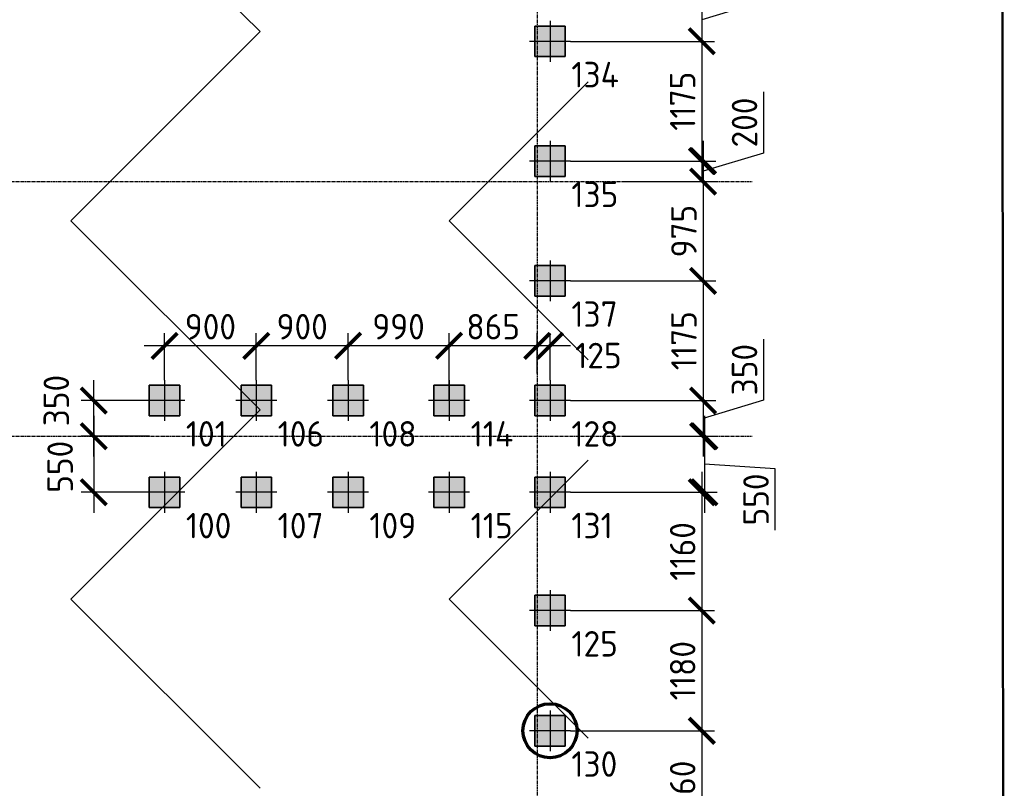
# Model space of a CAD drawing. Header units: millimetres. Extents: x -93479 to 1057970, y -66333 to 172656.
# Tile 249 of 256: x 408251 to 417909, y 38862 to 46404. Entities that reach past the tile are written whole.
import ezdxf

# ---------------------------------------------------------------- set-up
doc = ezdxf.new("R2010")
doc.units = ezdxf.units.MM
for name, pattern in [('______5', [1100, 800, -100, 100, -100]), ('DASHDOT', [25.4, 12.7, -6.35, 0, -6.35]), ('осевая', [50.8, 31.75, -6.35, 6.35, -6.35])]:
    doc.linetypes.add(name, pattern=pattern)
for name, color, linetype, lineweight in [('Standard', 7, 'Continuous', 25), ('КО_оси', 1, 'DASHDOT', 25), ('КО_осн_тон', 183, 'Continuous', 25), ('КО_фундаменты', 2, 'Continuous', 50), ('Оси', 40, '______5', 18), ('РАЗМЕРЫ', 7, 'Continuous', 9)]:
    doc.layers.add(name, color=color, linetype=linetype, lineweight=lineweight)
doc.layers.add('SVAI', color=7, linetype='Continuous')
doc.styles.add('GOST-2.304_Type-B', font='GOST_Common.ttf')
doc.styles.add('ГОСТ', font='GOST_Common.ttf')
doc.dimstyles.new('СПДС', dxfattribs={"dimscale": 100, "dimtxt": 2.5, "dimasz": 2.5, "dimexe": 1.25, "dimexo": 0, "dimtad": 1, "dimdec": 0, "dimtxsty": 'GOST-2.304_Type-B', "dimblk": 'ARCHTICK', "dimcen": 2.5, "dimdle": 2, "dimadec": 0, "dimazin": 2, "dimtfac": 0.75, "dimtdec": 0, "dimtmove": 1, "dimatfit": 3, "dimfxl": 1, "dimtolj": 1, "dimarcsym": 1})

# ---------------------------------------------------------------- blocks, each defined once
blk = doc.blocks.new('оси')
at = {"layer": 'Оси', "color": 7, "linetype": 'осевая', "lineweight": 25, "transparency": 33554687}
for p, q in [((51513.5, 151.4), (51513.5, -36280.2)), ((-11815.1, -12606.9), (53620.6, -12606.9)), ((-11815.1, -15106.9), (53620.6, -15106.9))]:
    blk.add_line(p, q, dxfattribs=at)
blk = doc.blocks.new('мерзлота')
at = {"layer": 'Standard', "color": 7, "linetype": 'Continuous', "lineweight": -3, "transparency": 33554687}
for p, q in [((-124368.8, 40489), (-126225, 42345.1)), ((-124368.8, 40489), (-126225, 38632.8)), ((-121149.3, 39996.3), (-122512.7, 38632.8)), ((-124368.8, 36776.7), (-126225, 38632.8)), ((-121149.3, 37269.4), (-122512.7, 38632.8)), ((-124368.8, 36776.7), (-126225, 34920.5)), ((-121149.3, 36283.9), (-122512.7, 34920.5)), ((-124368.8, 33064.4), (-126225, 34920.5)), ((-121149.3, 33557.1), (-122512.7, 34920.5))]:
    blk.add_line(p, q, dxfattribs=at)
blk = doc.blocks.new('Свайка')
at = {"layer": 'КО_оси', "color": 7, "ltscale": 100}
for p, q in [((0, 200), (0, -200)), ((200, 0), (-200, 0))]:
    blk.add_line(p, q, dxfattribs=at)
at = {"layer": 'КО_фундаменты', "color": 7, "lineweight": 35, "ltscale": 100}
for p, q in [((150, 150), (-150, 150)), ((-150, 150), (-150, -150)), ((150, -150), (150, 150)), ((-150, -150), (150, -150))]:
    blk.add_line(p, q, dxfattribs=at)
blk = doc.blocks.new('тип 1')
at = {"layer": 'РАЗМЕРЫ', "transparency": 33554648}
h = blk.add_hatch(dxfattribs=at)
h.set_pattern_fill('ANGLE')
h.set_pattern_definition([(0, (48473.799, -10763.0816), (0, 6.985), [5.08, -1.905]), (90, (48473.799, -10763.0816), (-6.985, 4e-16), [5.08, -1.905])])
h.paths.add_polyline_path([(-31407, 50949.9), (-31107, 50949.9), (-31107, 51249.9), (-31407, 51249.9)])
edge = h.paths.add_edge_path()
edge.add_line((-31257, 51299.9), (-31257, 50899.9))
edge = h.paths.add_edge_path()
edge.add_line((-31057, 51099.9), (-31457, 51099.9))
at = {"layer": 'КО_оси', "color": 7}
blk.add_blockref('Свайка', (-31257, 51099.9, -3100), dxfattribs=at)
blk = doc.blocks.new('_ArchTick')
at = {"color": 0, "linetype": 'ByBlock', "const_width": 0.15}
blk.add_lwpolyline([(-0.5, -0.5), (0.5, 0.5)], dxfattribs=at)
blk = doc.blocks.new('*D394')
at = {"layer": 'DEFPOINTS', "color": 0, "ltscale": 100, "transparency": 16777216}
for p in [(413823.9, 46616.3), (413653.1, 46191.3), (414941.7, 46191.3)]:
    blk.add_point(p, dxfattribs=at)
at = {"layer": 'РАЗМЕРЫ', "color": 0, "lineweight": -2, "transparency": 16777216}
for p, q in [((415535.8, 47207.5), (415535.8, 46582)), ((414941.7, 46816.3), (414941.7, 45991.3)), ((413823.9, 46616.3), (415066.7, 46616.3)), ((415535.8, 46582), (414941.7, 46403.8)), ((413653.1, 46191.3), (415066.7, 46191.3))]:
    blk.add_line(p, q, dxfattribs=at)
at = {"layer": 'РАЗМЕРЫ', "color": 0, "lineweight": -2, "ltscale": 100, "transparency": 16777216, "xscale": 250, "yscale": 250, "zscale": 250}
for p, rotation in [((414941.7, 46616.3), 90), ((414941.7, 46191.3), 270)]:
    blk.add_blockref('_ArchTick', p, dxfattribs=dict(at, rotation=rotation))
at = {"layer": 'РАЗМЕРЫ', "color": 0, "ltscale": 100, "transparency": 16777216, "insert": (415348.2, 46894.8), "char_height": 250, "attachment_point": 5, "rotation": 90, "style": 'GOST-2.304_Type-B'}
blk.add_mtext('\\A1;425', dxfattribs=at)
blk = doc.blocks.new('*D395')
at = {"layer": 'DEFPOINTS', "color": 0, "ltscale": 100, "transparency": 16777216}
for p in [(413653.1, 46191.3), (413653.1, 45016.3), (414941.7, 45016.3)]:
    blk.add_point(p, dxfattribs=at)
at = {"layer": 'РАЗМЕРЫ', "color": 0, "lineweight": -2, "transparency": 16777216}
for p, q in [((414941.7, 46391.3), (414941.7, 44816.3)), ((413653.1, 46191.3), (415066.7, 46191.3)), ((413653.1, 45016.3), (415066.7, 45016.3))]:
    blk.add_line(p, q, dxfattribs=at)
at = {"layer": 'РАЗМЕРЫ', "color": 0, "lineweight": -2, "ltscale": 100, "transparency": 16777216, "xscale": 250, "yscale": 250, "zscale": 250}
for p, rotation in [((414941.7, 46191.3), 90), ((414941.7, 45016.3), 270)]:
    blk.add_blockref('_ArchTick', p, dxfattribs=dict(at, rotation=rotation))
at = {"layer": 'РАЗМЕРЫ', "color": 0, "ltscale": 100, "transparency": 16777216, "insert": (414753.8, 45603.8), "char_height": 250, "attachment_point": 5, "rotation": 90, "style": 'GOST-2.304_Type-B'}
blk.add_mtext('\\A1;1175', dxfattribs=at)
blk = doc.blocks.new('*D396')
at = {"layer": 'DEFPOINTS', "color": 0, "ltscale": 100, "transparency": 16777216}
for p in [(413653.1, 45016.3), (414165.4, 44816.3), (414954.2, 44816.3)]:
    blk.add_point(p, dxfattribs=at)
at = {"layer": 'РАЗМЕРЫ', "color": 0, "lineweight": -2, "transparency": 16777216}
for p, q in [((415548.3, 45695), (415548.3, 45094.5)), ((414954.2, 45216.3), (414954.2, 44616.3)), ((413653.1, 45016.3), (415079.2, 45016.3)), ((415548.3, 45094.5), (414954.2, 44916.3)), ((414165.4, 44816.3), (415079.2, 44816.3))]:
    blk.add_line(p, q, dxfattribs=at)
at = {"layer": 'РАЗМЕРЫ', "color": 0, "lineweight": -2, "ltscale": 100, "transparency": 16777216, "xscale": 250, "yscale": 250, "zscale": 250}
for p, rotation in [((414954.2, 45016.3), 90), ((414954.2, 44816.3), 270)]:
    blk.add_blockref('_ArchTick', p, dxfattribs=dict(at, rotation=rotation))
at = {"layer": 'РАЗМЕРЫ', "color": 0, "ltscale": 100, "transparency": 16777216, "insert": (415360.7, 45394.8), "char_height": 250, "attachment_point": 5, "rotation": 90, "style": 'GOST-2.304_Type-B'}
blk.add_mtext('\\A1;200', dxfattribs=at)
blk = doc.blocks.new('*D397')
at = {"layer": 'DEFPOINTS', "color": 0, "ltscale": 100, "transparency": 16777216}
for p in [(414165.4, 44816.3), (413653.1, 43841.3), (414954.2, 43841.3)]:
    blk.add_point(p, dxfattribs=at)
at = {"layer": 'РАЗМЕРЫ', "color": 0, "lineweight": -2, "transparency": 16777216}
for p, q in [((414954.2, 45016.3), (414954.2, 43641.3)), ((414165.4, 44816.3), (415079.2, 44816.3)), ((413653.1, 43841.3), (415079.2, 43841.3))]:
    blk.add_line(p, q, dxfattribs=at)
at = {"layer": 'РАЗМЕРЫ', "color": 0, "lineweight": -2, "ltscale": 100, "transparency": 16777216, "xscale": 250, "yscale": 250, "zscale": 250}
for p, rotation in [((414954.2, 44816.3), 90), ((414954.2, 43841.3), 270)]:
    blk.add_blockref('_ArchTick', p, dxfattribs=dict(at, rotation=rotation))
at = {"layer": 'РАЗМЕРЫ', "color": 0, "ltscale": 100, "transparency": 16777216, "insert": (414766.3, 44328.8), "char_height": 250, "attachment_point": 5, "rotation": 90, "style": 'GOST-2.304_Type-B'}
blk.add_mtext('\\A1;975', dxfattribs=at)
blk = doc.blocks.new('*D398')
at = {"layer": 'DEFPOINTS', "color": 0, "ltscale": 100, "transparency": 16777216}
for p in [(413653.1, 43841.3), (413653.1, 42666.3), (414954.2, 42666.3)]:
    blk.add_point(p, dxfattribs=at)
at = {"layer": 'РАЗМЕРЫ', "color": 0, "lineweight": -2, "transparency": 16777216}
for p, q in [((414954.2, 44041.3), (414954.2, 42466.3)), ((413653.1, 43841.3), (415079.2, 43841.3)), ((413653.1, 42666.3), (415079.2, 42666.3))]:
    blk.add_line(p, q, dxfattribs=at)
at = {"layer": 'РАЗМЕРЫ', "color": 0, "lineweight": -2, "ltscale": 100, "transparency": 16777216, "xscale": 250, "yscale": 250, "zscale": 250}
for p, rotation in [((414954.2, 43841.3), 90), ((414954.2, 42666.3), 270)]:
    blk.add_blockref('_ArchTick', p, dxfattribs=dict(at, rotation=rotation))
at = {"layer": 'РАЗМЕРЫ', "color": 0, "ltscale": 100, "transparency": 16777216, "insert": (414766.3, 43253.8), "char_height": 250, "attachment_point": 5, "rotation": 90, "style": 'GOST-2.304_Type-B'}
blk.add_mtext('\\A1;1175', dxfattribs=at)
blk = doc.blocks.new('*D399')
at = {"layer": 'DEFPOINTS', "color": 0, "ltscale": 100, "transparency": 16777216}
for p in [(413653.1, 42666.3), (414187.1, 42316.3), (414954.2, 42316.3)]:
    blk.add_point(p, dxfattribs=at)
at = {"layer": 'РАЗМЕРЫ', "color": 0, "lineweight": -2, "transparency": 16777216}
for p, q in [((415548.3, 43270), (415548.3, 42669.5)), ((414954.2, 42866.3), (414954.2, 42116.3)), ((413653.1, 42666.3), (415079.2, 42666.3)), ((415548.3, 42669.5), (414954.2, 42491.3)), ((414187.1, 42316.3), (415079.2, 42316.3))]:
    blk.add_line(p, q, dxfattribs=at)
at = {"layer": 'РАЗМЕРЫ', "color": 0, "lineweight": -2, "ltscale": 100, "transparency": 16777216, "xscale": 250, "yscale": 250, "zscale": 250}
for p, rotation in [((414954.2, 42666.3), 90), ((414954.2, 42316.3), 270)]:
    blk.add_blockref('_ArchTick', p, dxfattribs=dict(at, rotation=rotation))
at = {"layer": 'РАЗМЕРЫ', "color": 0, "ltscale": 100, "transparency": 16777216, "insert": (415360.7, 42969.8), "char_height": 250, "attachment_point": 5, "rotation": 90, "style": 'GOST-2.304_Type-B'}
blk.add_mtext('\\A1;350', dxfattribs=at)
blk = doc.blocks.new('*D400')
at = {"layer": 'DEFPOINTS', "color": 0, "ltscale": 100, "transparency": 16777216}
for p in [(414187.1, 42316.3), (413653.1, 41766.3), (414966.7, 41766.3)]:
    blk.add_point(p, dxfattribs=at)
at = {"layer": 'РАЗМЕРЫ', "color": 0, "lineweight": -2, "transparency": 16777216}
for p, q in [((414966.7, 42516.3), (414966.7, 41566.3)), ((414187.1, 42316.3), (415091.7, 42316.3)), ((415661.1, 41996.1), (414966.7, 42041.3)), ((415661.1, 41395.6), (415661.1, 41996.1)), ((413653.1, 41766.3), (415091.7, 41766.3))]:
    blk.add_line(p, q, dxfattribs=at)
at = {"layer": 'РАЗМЕРЫ', "color": 0, "lineweight": -2, "ltscale": 100, "transparency": 16777216, "xscale": 250, "yscale": 250, "zscale": 250}
for p, rotation in [((414966.7, 42316.3), 90), ((414966.7, 41766.3), 270)]:
    blk.add_blockref('_ArchTick', p, dxfattribs=dict(at, rotation=rotation))
at = {"layer": 'РАЗМЕРЫ', "color": 0, "ltscale": 100, "transparency": 16777216, "insert": (415473.5, 41695.9), "char_height": 250, "attachment_point": 5, "rotation": 90, "style": 'GOST-2.304_Type-B'}
blk.add_mtext('\\A1;550', dxfattribs=at)
blk = doc.blocks.new('*D401')
at = {"layer": 'DEFPOINTS', "color": 0, "ltscale": 100, "transparency": 16777216}
for p in [(413653.1, 41766.3), (413653.1, 40606.3), (414941.7, 40606.3)]:
    blk.add_point(p, dxfattribs=at)
at = {"layer": 'РАЗМЕРЫ', "color": 0, "lineweight": -2, "transparency": 16777216}
for p, q in [((414941.7, 41966.3), (414941.7, 40406.3)), ((413653.1, 41766.3), (415066.7, 41766.3)), ((413653.1, 40606.3), (415066.7, 40606.3))]:
    blk.add_line(p, q, dxfattribs=at)
at = {"layer": 'РАЗМЕРЫ', "color": 0, "lineweight": -2, "ltscale": 100, "transparency": 16777216, "xscale": 250, "yscale": 250, "zscale": 250}
for p, rotation in [((414941.7, 41766.3), 90), ((414941.7, 40606.3), 270)]:
    blk.add_blockref('_ArchTick', p, dxfattribs=dict(at, rotation=rotation))
at = {"layer": 'РАЗМЕРЫ', "color": 0, "ltscale": 100, "transparency": 16777216, "insert": (414754, 41186.3), "char_height": 250, "attachment_point": 5, "rotation": 90, "style": 'GOST-2.304_Type-B'}
blk.add_mtext('\\A1;1160', dxfattribs=at)
blk = doc.blocks.new('*D402')
at = {"layer": 'DEFPOINTS', "color": 0, "ltscale": 100, "transparency": 16777216}
for p in [(413653.1, 40606.3), (413653.1, 39426.3), (414941.7, 39426.3)]:
    blk.add_point(p, dxfattribs=at)
at = {"layer": 'РАЗМЕРЫ', "color": 0, "lineweight": -2, "transparency": 16777216}
for p, q in [((414941.7, 40806.3), (414941.7, 39226.3)), ((413653.1, 40606.3), (415066.7, 40606.3)), ((413653.1, 39426.3), (415066.7, 39426.3))]:
    blk.add_line(p, q, dxfattribs=at)
at = {"layer": 'РАЗМЕРЫ', "color": 0, "lineweight": -2, "ltscale": 100, "transparency": 16777216, "xscale": 250, "yscale": 250, "zscale": 250}
for p, rotation in [((414941.7, 40606.3), 90), ((414941.7, 39426.3), 270)]:
    blk.add_blockref('_ArchTick', p, dxfattribs=dict(at, rotation=rotation))
at = {"layer": 'РАЗМЕРЫ', "color": 0, "ltscale": 100, "transparency": 16777216, "insert": (414754, 40016.3), "char_height": 250, "attachment_point": 5, "rotation": 90, "style": 'GOST-2.304_Type-B'}
blk.add_mtext('\\A1;1180', dxfattribs=at)
blk = doc.blocks.new('*D403')
at = {"layer": 'DEFPOINTS', "color": 0, "ltscale": 100, "transparency": 16777216}
for p in [(413653.1, 39426.3), (413653.1, 38266.3), (414941.7, 38266.3)]:
    blk.add_point(p, dxfattribs=at)
at = {"layer": 'РАЗМЕРЫ', "color": 0, "lineweight": -2, "transparency": 16777216}
for p, q in [((414941.7, 39626.3), (414941.7, 38066.3)), ((413653.1, 39426.3), (415066.7, 39426.3)), ((413653.1, 38266.3), (415066.7, 38266.3))]:
    blk.add_line(p, q, dxfattribs=at)
at = {"layer": 'РАЗМЕРЫ', "color": 0, "lineweight": -2, "ltscale": 100, "transparency": 16777216, "xscale": 250, "yscale": 250, "zscale": 250}
for p, rotation in [((414941.7, 39426.3), 90), ((414941.7, 38266.3), 270)]:
    blk.add_blockref('_ArchTick', p, dxfattribs=dict(at, rotation=rotation))
at = {"layer": 'РАЗМЕРЫ', "color": 0, "ltscale": 100, "transparency": 16777216, "insert": (414754, 38846.3), "char_height": 250, "attachment_point": 5, "rotation": 90, "style": 'GOST-2.304_Type-B'}
blk.add_mtext('\\A1;1160', dxfattribs=at)
blk = doc.blocks.new('*D445')
at = {"layer": 'DEFPOINTS', "color": 0, "ltscale": 100, "transparency": 16777216}
for p in [(412462.6, 43203.4), (413327.9, 42966.3), (412462.6, 42666.3)]:
    blk.add_point(p, dxfattribs=at)
at = {"layer": 'РАЗМЕРЫ', "color": 0, "lineweight": -2, "transparency": 16777216}
for p, q in [((412462.6, 42666.3), (412462.6, 43328.4)), ((413327.9, 42966.3), (413327.9, 43328.4)), ((413527.9, 43203.4), (412262.6, 43203.4))]:
    blk.add_line(p, q, dxfattribs=at)
at = {"layer": 'РАЗМЕРЫ', "color": 0, "lineweight": -2, "ltscale": 100, "transparency": 16777216, "xscale": 250, "yscale": 250, "zscale": 250, "rotation": 180}
blk.add_blockref('_ArchTick', (412462.6, 43203.4), dxfattribs=at)
at = {"layer": 'РАЗМЕРЫ', "color": 0, "lineweight": -2, "ltscale": 100, "transparency": 16777216, "xscale": 250, "yscale": 250, "zscale": 250}
blk.add_blockref('_ArchTick', (413327.9, 43203.4), dxfattribs=at)
at = {"layer": 'РАЗМЕРЫ', "color": 0, "ltscale": 100, "transparency": 16777216, "insert": (412895.3, 43391), "char_height": 250, "attachment_point": 5, "style": 'GOST-2.304_Type-B'}
blk.add_mtext('\\A1;865', dxfattribs=at)
blk = doc.blocks.new('*D446')
at = {"layer": 'DEFPOINTS', "color": 0, "ltscale": 100, "transparency": 16777216}
for p in [(411472.1, 43203.4), (411472.1, 42866.3), (412462.6, 42666.3)]:
    blk.add_point(p, dxfattribs=at)
at = {"layer": 'РАЗМЕРЫ', "color": 0, "lineweight": -2, "transparency": 16777216}
for p, q in [((411472.1, 42866.3), (411472.1, 43328.4)), ((412462.6, 42666.3), (412462.6, 43328.4)), ((412662.6, 43203.4), (411272.1, 43203.4))]:
    blk.add_line(p, q, dxfattribs=at)
at = {"layer": 'РАЗМЕРЫ', "color": 0, "lineweight": -2, "ltscale": 100, "transparency": 16777216, "xscale": 250, "yscale": 250, "zscale": 250, "rotation": 180}
blk.add_blockref('_ArchTick', (411472.1, 43203.4), dxfattribs=at)
at = {"layer": 'РАЗМЕРЫ', "color": 0, "lineweight": -2, "ltscale": 100, "transparency": 16777216, "xscale": 250, "yscale": 250, "zscale": 250}
blk.add_blockref('_ArchTick', (412462.6, 43203.4), dxfattribs=at)
at = {"layer": 'РАЗМЕРЫ', "color": 0, "ltscale": 100, "transparency": 16777216, "insert": (411967.3, 43391), "char_height": 250, "attachment_point": 5, "style": 'GOST-2.304_Type-B'}
blk.add_mtext('\\A1;990', dxfattribs=at)
blk = doc.blocks.new('*D447')
at = {"layer": 'DEFPOINTS', "color": 0, "ltscale": 100, "transparency": 16777216}
for p in [(410572.1, 43203.4), (410572.1, 42866.3), (411472.1, 42866.3)]:
    blk.add_point(p, dxfattribs=at)
at = {"layer": 'РАЗМЕРЫ', "color": 0, "lineweight": -2, "transparency": 16777216}
for p, q in [((410572.1, 42866.3), (410572.1, 43328.4)), ((411472.1, 42866.3), (411472.1, 43328.4)), ((411672.1, 43203.4), (410372.1, 43203.4))]:
    blk.add_line(p, q, dxfattribs=at)
at = {"layer": 'РАЗМЕРЫ', "color": 0, "lineweight": -2, "ltscale": 100, "transparency": 16777216, "xscale": 250, "yscale": 250, "zscale": 250, "rotation": 180}
blk.add_blockref('_ArchTick', (410572.1, 43203.4), dxfattribs=at)
at = {"layer": 'РАЗМЕРЫ', "color": 0, "lineweight": -2, "ltscale": 100, "transparency": 16777216, "xscale": 250, "yscale": 250, "zscale": 250}
blk.add_blockref('_ArchTick', (411472.1, 43203.4), dxfattribs=at)
at = {"layer": 'РАЗМЕРЫ', "color": 0, "ltscale": 100, "transparency": 16777216, "insert": (411022.1, 43391), "char_height": 250, "attachment_point": 5, "style": 'GOST-2.304_Type-B'}
blk.add_mtext('\\A1;900', dxfattribs=at)
blk = doc.blocks.new('*D448')
at = {"layer": 'DEFPOINTS', "color": 0, "ltscale": 100, "transparency": 16777216}
for p in [(409672.1, 43203.4), (409672.1, 42866.3), (410572.1, 42866.3)]:
    blk.add_point(p, dxfattribs=at)
at = {"layer": 'РАЗМЕРЫ', "color": 0, "lineweight": -2, "transparency": 16777216}
for p, q in [((409672.1, 42866.3), (409672.1, 43328.4)), ((410572.1, 42866.3), (410572.1, 43328.4)), ((410772.1, 43203.4), (409472.1, 43203.4))]:
    blk.add_line(p, q, dxfattribs=at)
at = {"layer": 'РАЗМЕРЫ', "color": 0, "lineweight": -2, "ltscale": 100, "transparency": 16777216, "xscale": 250, "yscale": 250, "zscale": 250, "rotation": 180}
blk.add_blockref('_ArchTick', (409672.1, 43203.4), dxfattribs=at)
at = {"layer": 'РАЗМЕРЫ', "color": 0, "lineweight": -2, "ltscale": 100, "transparency": 16777216, "xscale": 250, "yscale": 250, "zscale": 250}
blk.add_blockref('_ArchTick', (410572.1, 43203.4), dxfattribs=at)
at = {"layer": 'РАЗМЕРЫ', "color": 0, "ltscale": 100, "transparency": 16777216, "insert": (410122.1, 43391), "char_height": 250, "attachment_point": 5, "style": 'GOST-2.304_Type-B'}
blk.add_mtext('\\A1;900', dxfattribs=at)
blk = doc.blocks.new('*D449')
at = {"layer": 'DEFPOINTS', "color": 0, "ltscale": 100, "transparency": 16777216}
for p in [(413327.9, 43203.4), (413327.9, 42933), (413453.1, 42866.3)]:
    blk.add_point(p, dxfattribs=at)
at = {"layer": 'РАЗМЕРЫ', "color": 0, "lineweight": -2, "transparency": 16777216}
for p, q in [((413327.9, 42933), (413327.9, 43328.4)), ((413453.1, 42866.3), (413453.1, 43328.4)), ((413653.1, 43203.4), (413127.9, 43203.4))]:
    blk.add_line(p, q, dxfattribs=at)
at = {"layer": 'РАЗМЕРЫ', "color": 0, "lineweight": -2, "ltscale": 100, "transparency": 16777216, "xscale": 250, "yscale": 250, "zscale": 250, "rotation": 180}
blk.add_blockref('_ArchTick', (413327.9, 43203.4), dxfattribs=at)
at = {"layer": 'РАЗМЕРЫ', "color": 0, "lineweight": -2, "ltscale": 100, "transparency": 16777216, "xscale": 250, "yscale": 250, "zscale": 250}
blk.add_blockref('_ArchTick', (413453.1, 43203.4), dxfattribs=at)
at = {"layer": 'РАЗМЕРЫ', "color": 0, "ltscale": 100, "transparency": 16777216, "insert": (413927.6, 43108.4), "char_height": 250, "attachment_point": 5, "style": 'GOST-2.304_Type-B'}
blk.add_mtext('\\A1;125', dxfattribs=at)
blk = doc.blocks.new('*D82')
at = {"layer": 'DEFPOINTS', "color": 0, "ltscale": 100, "transparency": 16777216}
for p in [(408978.4, 42666.3), (409472.1, 42666.3), (409523.3, 42316.3)]:
    blk.add_point(p, dxfattribs=at)
at = {"layer": 'РАЗМЕРЫ', "color": 0, "lineweight": -2, "transparency": 16777216}
for p, q in [((408978.4, 42116.3), (408978.4, 42866.3)), ((409472.1, 42666.3), (408853.4, 42666.3)), ((409523.3, 42316.3), (408853.4, 42316.3))]:
    blk.add_line(p, q, dxfattribs=at)
at = {"layer": 'РАЗМЕРЫ', "color": 0, "lineweight": -2, "ltscale": 100, "transparency": 16777216, "xscale": 250, "yscale": 250, "zscale": 250}
for p, rotation in [((408978.4, 42666.3), 90), ((408978.4, 42316.3), 270)]:
    blk.add_blockref('_ArchTick', p, dxfattribs=dict(at, rotation=rotation))
at = {"layer": 'РАЗМЕРЫ', "color": 0, "ltscale": 100, "transparency": 16777216, "insert": (408610.6, 42666.3), "char_height": 250, "attachment_point": 5, "rotation": 90, "style": 'GOST-2.304_Type-B'}
blk.add_mtext('\\A1;350', dxfattribs=at)
blk = doc.blocks.new('*D83')
at = {"layer": 'DEFPOINTS', "color": 0, "ltscale": 100, "transparency": 16777216}
for p in [(409523.3, 42316.3), (408978.4, 41766.3), (409472.1, 41766.3)]:
    blk.add_point(p, dxfattribs=at)
at = {"layer": 'РАЗМЕРЫ', "color": 0, "lineweight": -2, "transparency": 16777216}
for p, q in [((408978.4, 42516.3), (408978.4, 41566.3)), ((409523.3, 42316.3), (408853.4, 42316.3)), ((409472.1, 41766.3), (408853.4, 41766.3))]:
    blk.add_line(p, q, dxfattribs=at)
at = {"layer": 'РАЗМЕРЫ', "color": 0, "lineweight": -2, "ltscale": 100, "transparency": 16777216, "xscale": 250, "yscale": 250, "zscale": 250}
for p, rotation in [((408978.4, 42316.3), 90), ((408978.4, 41766.3), 270)]:
    blk.add_blockref('_ArchTick', p, dxfattribs=dict(at, rotation=rotation))
at = {"layer": 'РАЗМЕРЫ', "color": 0, "ltscale": 100, "transparency": 16777216, "insert": (408648.2, 42016.6), "char_height": 250, "attachment_point": 5, "rotation": 90, "style": 'GOST-2.304_Type-B'}
blk.add_mtext('\\A1;550', dxfattribs=at)

msp = doc.modelspace()

# ---------------------------------------------------------------- linework, layer by layer
at = {"layer": 'SVAI', "color": 7, "lineweight": 70, "ltscale": 100}
msp.add_circle((413453.1, 39426.3, -360), 265.4, dxfattribs=at)
at = {"layer": 'РАЗМЕРЫ', "color": 7, "lineweight": 50}
msp.add_lwpolyline([(399468.8, 23498), (417908.8, 23498), (417883.9, 56194.7), (395907.6, 56194.7)], dxfattribs=at)

# ---------------------------------------------------------------- block references
at = {"color": 7}
msp.add_blockref('оси', (361814.4, 57423.2), dxfattribs=at)
at = {"layer": 'РАЗМЕРЫ', "color": 7}
for name, p in [('мерзлота', (534977.3, 5797.3)), ('тип 1', (444710.1, -4908.6, 2740)), ('тип 1', (444710.1, -6083.6, 2740)), ('тип 1', (444710.1, -7258.6, 2740)), ('тип 1', (440929.1, -8433.6, 2740)), ('тип 1', (441829.1, -8433.6, 2740)), ('тип 1', (442729.1, -8433.6, 2740)), ('тип 1', (443719.6, -8433.6, 2740)), ('тип 1', (444710.1, -8433.6, 2740)), ('тип 1', (440929.1, -9333.6, 2740)), ('тип 1', (441829.1, -9333.6, 2740)), ('тип 1', (442729.1, -9333.6, 2740)), ('тип 1', (443719.6, -9333.6, 2740)), ('тип 1', (444710.1, -9333.6, 2740)), ('тип 1', (444710.1, -10493.6, 2740)), ('тип 1', (444710.1, -11673.6, 2740))]:
    msp.add_blockref(name, p, dxfattribs=at)

# ---------------------------------------------------------------- texts
at = {"layer": 'КО_осн_тон', "color": 7, "style": 'ГОСТ'}
for s, p in [('134', (413662.3, 45739.7, -3100)), ('135', (413662.3, 44564.7, -3100)), ('137', (413662.3, 43389.7, -3100)), ('101', (409881.3, 42214.7, -3100)), ('106', (410781.3, 42214.7, -3100)), ('108', (411681.3, 42214.7, -3100)), ('114', (412674.8, 42214.7, -3100)), ('128', (413662.3, 42214.7, -3100)), ('100', (409881.3, 41314.7, -3100)), ('107', (410781.3, 41314.7, -3100)), ('109', (411681.3, 41314.7, -3100)), ('115', (412674.8, 41314.7, -3100)), ('131', (413662.3, 41314.7, -3100)), ('125', (413662.3, 40154.7, -3100)), ('130', (413662.3, 38974.7, -3100))]:
    msp.add_text(s, height=250, dxfattribs=at).set_placement(p)

# ---------------------------------------------------------------- dimensions: what is measured, and where the dimension line sits
at = {"layer": 'РАЗМЕРЫ', "color": 7}
for base, p1, p2, picture, middle in [((414941.7, 46191.3), (413823.9, 46616.3), (413653.1, 46191.3, -360), '*D394', (415348.2, 46644.5)), ((414941.7, 45016.3, 2740), (413653.1, 46191.3, -360), (413653.1, 45016.3, -360), '*D395', (414753.8, 45603.8, 2740)), ((414954.2, 44816.3), (413653.1, 45016.3, -360), (414165.4, 44816.3), '*D396', (415360.7, 45157)), ((414954.2, 43841.3), (414165.4, 44816.3), (413653.1, 43841.3, -360), '*D397', (414766.3, 44328.8)), ((414954.2, 42666.3, 2740), (413653.1, 43841.3, -360), (413653.1, 42666.3, -360), '*D398', (414766.3, 43253.8, 2740)), ((414954.2, 42316.3), (413653.1, 42666.3, -360), (414187.1, 42316.3), '*D399', (415360.7, 42732)), ((414941.7, 40606.3, 2740), (413653.1, 41766.3, -360), (413653.1, 40606.3, -360), '*D401', (414754, 41186.3, 2740)), ((414941.7, 39426.3, 2740), (413653.1, 40606.3, -360), (413653.1, 39426.3, -360), '*D402', (414754, 40016.3, 2740)), ((414941.7, 38266.3, 2740), (413653.1, 39426.3, -360), (413653.1, 38266.3, -360), '*D403', (414754, 38846.3, 2740))]:
    dim = msp.add_linear_dim(base=base, p1=p1, p2=p2, angle=90, dimstyle='СПДС', dxfattribs=at)
    dim.commit()
    dim.dimension.update_dxf_attribs({"geometry": picture, "text_midpoint": middle})
for base, p1, p2, picture, middle in [((409672.1, 43203.4, 2740), (410572.1, 42866.3, -360), (409672.1, 42866.3, -360), '*D448', (410122.1, 43391, 2740)), ((410572.1, 43203.4, 2740), (411472.1, 42866.3, -360), (410572.1, 42866.3, -360), '*D447', (411022.1, 43391, 2740)), ((411472.0844, 43203.4172, 2740), (412462.5841, 42666.3001, -360), (411472.0844, 42866.3001, -360), '*D446', (411967.3343, 43391.0424, 2740)), ((412462.6, 43203.4, 2740), (413327.9, 42966.3), (412462.6, 42666.3, -360), '*D445', (412895.3, 43391, 2740))]:
    dim = msp.add_linear_dim(base=base, p1=p1, p2=p2, dimstyle='СПДС', dxfattribs=at)
    dim.commit()
    dim.dimension.update_dxf_attribs({"geometry": picture, "text_midpoint": middle})
dim = msp.add_linear_dim(base=(413327.9, 43203.4), p1=(413453.1, 42866.3, -360), p2=(413327.9, 42933), dimstyle='СПДС', dxfattribs=at)
dim.commit()
dim.dimension.update_dxf_attribs({"geometry": '*D449', "text_midpoint": (413927.6, 42920.7), "dimtype": 160})
for base, p1, p2, picture, middle in [((408978.4, 42666.3), (409523.3, 42316.3), (409472.1, 42666.3, -360), '*D82', (408798.3, 42666.3)), ((408978.4, 41766.3), (409523.3, 42316.3), (409472.1, 41766.3, -360), '*D83', (408835.8, 42016.6)), ((414966.7, 41766.3), (414187.1, 42316.3), (413653.1, 41766.3, -360), '*D400', (415661.1, 41933.6))]:
    dim = msp.add_linear_dim(base=base, p1=p1, p2=p2, angle=90, dimstyle='СПДС', dxfattribs=at)
    dim.commit()
    dim.dimension.update_dxf_attribs({"geometry": picture, "text_midpoint": middle, "dimtype": 160})

doc.saveas('drawing.dxf')
